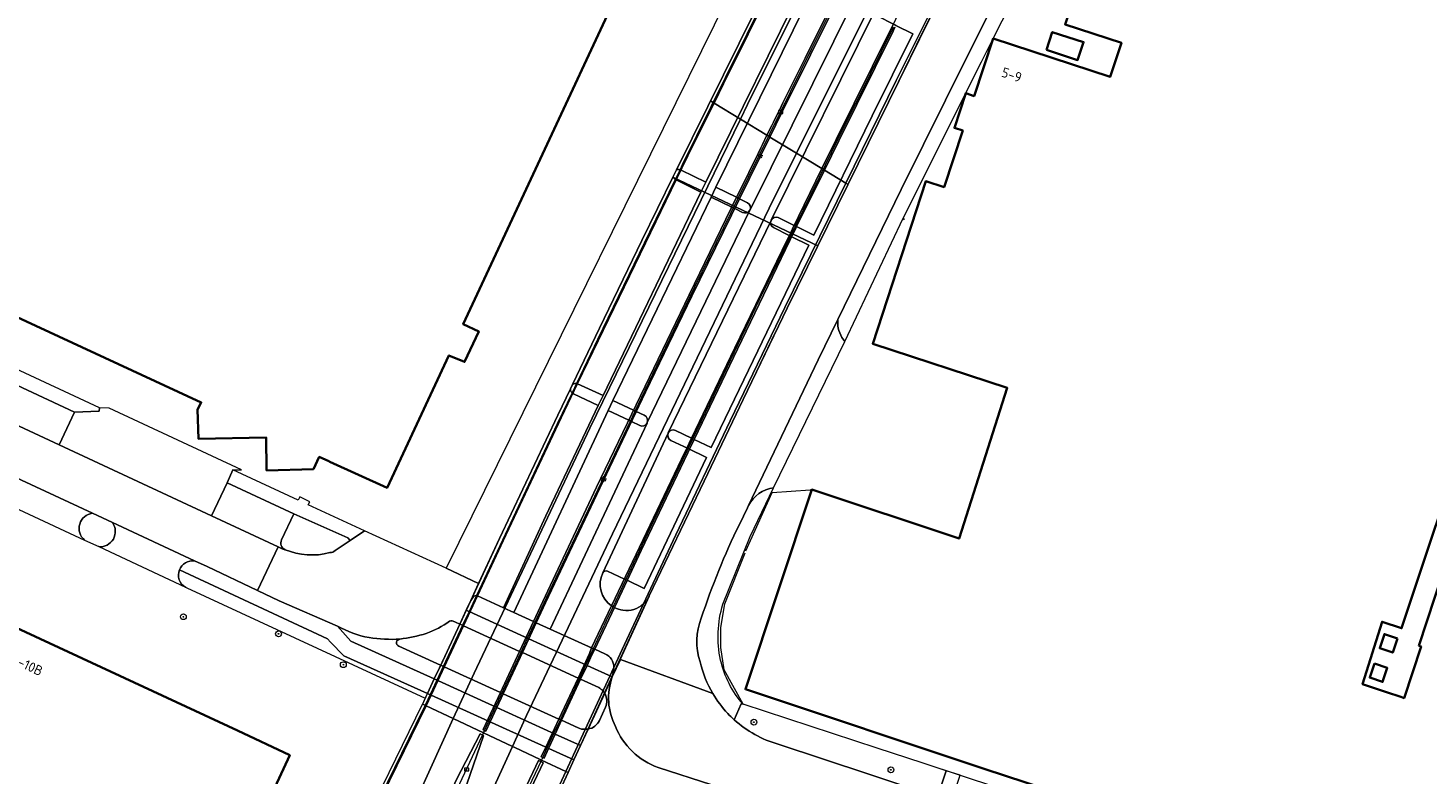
# Model space of a CAD drawing. Extents: x 150256 to 156914, y 461459 to 469481.
# Tile 131 of 256: x 153107 to 153299, y 464640 to 464743. Entities that reach past the tile are written whole.
import ezdxf
from ezdxf.enums import TextEntityAlignment as Align

# ---------------------------------------------------------------- set-up
doc = ezdxf.new("R2010")
doc.units = 0
doc.header["$LTSCALE"] = 0.75
doc.layers.get('0').update_dxf_attribs({"linetype": 'CONTINUOUS'})
for name, color, linetype, lineweight in [('B-RO-BV-GELEIDECONSTRUCTIE-G', 251, 'CONTINUOUS', 18), ('B-RO-GR-BEPLANTING_CULTUUR_BODEMBEDEKKER-GV', 251, 'CONTINUOUS', 18), ('B-RO-GR-BOOM-S', 96, 'CONTINUOUS', 25), ('B-RO-IE-TERREINAFSCHEIDING_KUNSTMATIG_HEKWERK-G', 251, 'IE-TERREINAFSCHEIDING-KUNSTMATIG', 18), ('B-RO-KL-ET_LS_OV_LICHTMAST-S', 251, 'CONTINUOUS', 25), ('B-RO-KW-KUNSTWERK_DEK-GV', 6, 'CONTINUOUS', 18), ('B-RO-KW-KUNSTWERK_LANDHOOFD-GV', 251, 'CONTINUOUS', 18), ('B-RO-OG-BEBOUWING-GV', 6, 'CONTINUOUS', 35), ('B-RO-OG-BEBOUWING-T18', 1, 'CONTINUOUS', 18), ('B-RO-OG-TERREIN_CULTUURSCHEIDING-GV', 251, 'CONTINUOUS', 18), ('B-RO-VH-VERHARDING_ASFALT-GV', 251, 'CONTINUOUS', 18), ('B-RO-VH-VERHARDING_BETONSTRAATSTEEN-GV', 251, 'CONTINUOUS', 18), ('B-RO-VH-VERHARDING_GESLOTEN-GV', 251, 'CONTINUOUS', 18), ('B-RO-VH-VERHARDING_OPEN-GV', 251, 'CONTINUOUS', 18), ('B-RO-VH-VERHARDING_TEGEL-GV', 251, 'CONTINUOUS', 18), ('B-RO-VW-HECTOMETRERING-S', 251, 'CONTINUOUS', 25)]:
    doc.layers.add(name, color=color, linetype=linetype, lineweight=lineweight)
doc.styles.add('NLCS-ISO', font='NLCS-ISO.ttf')
doc.styles.add('NLCS-ISO-M200-T18', font='NLCS-ISO.ttf', dxfattribs={"height": 360})
doc.linetypes.add('IE-TERREINAFSCHEIDING-KUNSTMATIG', pattern='A,4,[82,NLCS.SHX,S=0.75,R=90,X=0,Y=0],4,-2', length=10)

# ---------------------------------------------------------------- blocks, each defined once
blk = doc.blocks.new('SIE-WEG_PAAL_HECTOMETERPAAL-SO')
at = {"color": 0, "linetype": 'ByBlock', "lineweight": 18}
blk.add_lwpolyline([(-1.44375, -0.94375), (1.44375, -0.94375), (1.44375, 0.94375), (-1.44375, 0.94375)], close=True, dxfattribs=at)
at = {"color": 0, "linetype": 'ByBlock', "lineweight": 18, "style": 'NLCS-ISO'}
blk.add_text('hm', height=1.5, dxfattribs=at).set_placement((0, 0), align=Align.MIDDLE_CENTER)
blk = doc.blocks.new('SKL-ET_OV_LICHTMAST-SO')
at = {"color": 0, "linetype": 'ByBlock', "lineweight": 18}
for points in [[(-1.25, 0), (-2, 0)], [(-1.41, 1.41), (-0.88, 0.88)], [(0, 2), (0, 1.25)], [(0.88, 0.88), (1.41, 1.41)], [(2, 0), (1.25, 0)], [(-1.41, -1.41), (-0.88, -0.88)], [(0, -1.25), (0, -2)], [(0.88, -0.88), (1.41, -1.41)]]:
    blk.add_lwpolyline(points, dxfattribs=at)
blk.add_circle((0, 0), 1, dxfattribs=at)
blk = doc.blocks.new('SGR-BOOM_01-SO')
at = {"linetype": 'ByBlock', "lineweight": 18}
h = blk.add_hatch(color=0, dxfattribs=at)
h.dxf.hatch_style = 1
edge = h.paths.add_edge_path()
edge.add_arc((0, 0), 0.25, 0, 360)
at = {"color": 0, "linetype": 'ByBlock', "lineweight": 18}
for radius in [2, 0.25]:
    blk.add_circle((0, 0), radius, dxfattribs=at)

msp = doc.modelspace()

# ---------------------------------------------------------------- linework, layer by layer
at = {"layer": 'B-RO-BV-GELEIDECONSTRUCTIE-G'}
for points in [[(153208.549, 464747.835), (153202.619, 464735.89), (153196.745, 464723.938), (153196.431, 464723.295), (153195.776, 464721.952), (153192.231, 464714.689), (153185.106, 464699.965), (153182.217, 464693.939), (153181.603, 464692.657), (153179.547, 464688.37), (153171.686, 464671.648), (153168.484, 464664.795), (153167.462, 464662.608), (153166.58, 464660.722), (153163.93, 464655.051), (153163.055, 464653.179), (153162.135, 464651.212), (153161.437, 464649.734)], [(153169.45, 464645.966), (153169.595, 464646.293), (153170.182, 464647.548), (153174.622, 464657.047), (153175.504, 464658.935), (153176.539, 464661.152), (153178.11, 464664.508), (153189.612, 464688.77), (153190.272, 464690.146), (153192.111, 464693.978), (153198.475, 464707.182), (153204.415, 464719.384), (153214.501, 464739.82), (153217.086, 464745.038)], [(153177.422, 464642.218), (153177.579, 464642.556), (153178.204, 464643.896), (153179.122, 464645.871), (153180.001, 464647.763), (153182.617, 464653.393), (153183.496, 464655.285), (153184.175, 464656.748), (153184.537, 464657.519), (153186.343, 464661.365), (153187.24, 464663.261), (153189, 464666.981), (153192.354, 464674.07), (153197.32, 464684.503), (153197.547, 464684.979), (153198.199, 464686.348), (153200.464, 464691.099), (153207.35, 464705.442), (153211.352, 464713.648), (153211.604, 464714.163), (153211.805, 464714.575), (153212.057, 464715.091), (153212.278, 464715.544), (153215.569, 464722.277), (153218.059, 464727.322), (153222.61, 464736.544), (153225.53, 464742.383), (153225.771, 464742.865)], [(153161.437, 464649.734), (153161.192, 464649.216), (153138.449, 464602.644), (153121.808, 464568.385), (153120.99, 464566.542), (153104.713, 464528.903), (153104.659, 464528.882)], [(153161.371, 464628.644), (153169.293, 464645.63)], [(153177.422, 464642.218), (153176.962, 464641.232), (153170.136, 464626.865), (153162.543, 464610.224), (153155.513, 464594.466), (153154.52, 464592.2), (153154.007, 464591.019)]]:
    msp.add_lwpolyline(points, dxfattribs=at)
at = {"layer": 'B-RO-GR-BEPLANTING_CULTUUR_BODEMBEDEKKER-GV'}
msp.add_lwpolyline([(153209.891, 464644.386), (153222.339, 464640.279), (153226.629, 464638.857), (153231.787, 464637.167), (153232.975, 464640.76), (153229.831, 464641.8), (153223.502, 464643.869), (153223.501, 464643.869), (153205.099, 464649.874), (153204.832, 464649.961), (153203.871, 464647.757)], dxfattribs=at)
msp.add_lwpolyline([(153203.871, 464647.757, 0.1121278), (153209.891, 464644.386)], format="xyb", dxfattribs=at)
at = {"layer": 'B-RO-IE-TERREINAFSCHEIDING_KUNSTMATIG_HEKWERK-G'}
for points in [[(153227.072, 464716.622), (153227.211, 464716.389)], [(153205.464, 464670.959), (153209.093, 464678.935), (153214.307, 464679.311), (153214.513, 464679.348)], [(153281.476, 464624.712), (153229.831, 464641.8), (153223.502, 464643.869), (153205.099, 464649.874), (153202.488, 464654.624), (153202.029, 464657.686), (153202.056, 464660.431), (153202.588, 464663.677), (153205.357, 464670.689)]]:
    msp.add_lwpolyline(points, dxfattribs=at)
at = {"layer": 'B-RO-KW-KUNSTWERK_DEK-GV'}
for points in [[(153195.443, 464722.25), (153215.373, 464712.826), (153219.512, 464721.241), (153232.207, 464747.045), (153234.148, 464750.887), (153241.01, 464764.389), (153244.263, 464770.753), (153224.494, 464780.397), (153220.812, 464773.189), (153214.495, 464760.692), (153208.839, 464749.419), (153200.6, 464732.729), (153197.032, 464725.502), (153195.494, 464722.355)], [(153161.064, 464649.909), (153161.437, 464649.734), (153161.567, 464649.673), (153165.296, 464647.919), (153169.45, 464645.966), (153173.455, 464644.083), (153173.748, 464643.945), (153177.25, 464642.298), (153177.422, 464642.218), (153180.739, 464640.658), (153181.061, 464640.506), (153186.955, 464653.323), (153192.211, 464664.75), (153199.725, 464680.53), (153203.622, 464688.657), (153209.015, 464699.902), (153215.373, 464712.826), (153195.443, 464722.25), (153191.186, 464713.542), (153185.368, 464701.536), (153181.662, 464693.795), (153179.645, 464689.582), (153171.652, 464672.634), (153167.702, 464664.145), (153166.192, 464660.899), (153162.679, 464653.35), (153161.762, 464651.381)]]:
    msp.add_lwpolyline(points, close=True, dxfattribs=at)
at = {"layer": 'B-RO-KW-KUNSTWERK_LANDHOOFD-GV'}
msp.add_lwpolyline([(153180.739, 464640.658), (153181.061, 464640.506), (153181.862, 464642.234), (153161.759, 464651.374), (153161.445, 464650.699), (153161.364, 464650.525), (153161.064, 464649.909), (153161.437, 464649.734), (153161.567, 464649.673), (153165.296, 464647.919), (153169.45, 464645.966), (153173.455, 464644.083), (153173.748, 464643.945), (153177.25, 464642.298), (153177.422, 464642.218)], close=True, dxfattribs=at)
at = {"layer": 'B-RO-OG-BEBOUWING-GV'}
for points in [[(153067.591, 464720.57), (153130.698, 464691.333), (153130.175, 464690.375), (153130.332, 464686.312), (153139.595, 464686.518), (153139.682, 464682.081), (153139.684, 464681.999), (153146.111, 464682.147), (153146.914, 464683.833), (153148.197, 464683.246), (153148.343, 464683.179), (153156.205, 464679.579), (153164.702, 464697.782), (153166.862, 464696.895), (153168.799, 464701.067), (153166.677, 464702.053), (153198.633, 464770.682), (153189.648, 464775.116), (153201.898, 464801.405), (153174.874, 464814.196), (153181.529, 464828.416), (153181.755, 464828.309), (153183.881, 464832.823), (153131.208, 464857.076)], [(153325.045, 464749.128), (153286.243, 464775.932), (153285.085, 464774.246), (153278.293, 464764.36), (153258.277, 464770.874), (153249.283, 464743.241), (153257.024, 464740.722), (153255.498, 464736.034), (153239.399, 464741.274), (153236.807, 464733.399), (153235.667, 464733.775), (153234.103, 464729.025), (153235.243, 464728.65), (153232.688, 464720.89), (153230.2, 464721.709), (153222.882, 464699.377), (153241.346, 464693.327), (153234.735, 464672.626), (153214.513, 464679.348), (153205.402, 464651.939), (153238.344, 464640.989), (153284.94, 464625.699)], [(153102.338, 464556.136), (153111.106, 464574.997), (153111.254, 464574.954), (153113.812, 464580.452), (153118.372, 464590.252), (153123.901, 464602.135), (153130.233, 464615.745), (153137.813, 464632.035), (153142.863, 464642.89), (153135.692, 464646.265), (153134.421, 464646.863), (153087.857, 464668.481)]]:
    msp.add_lwpolyline(points, dxfattribs=at)
for points in [[(153246.733, 464739.729), (153251.013, 464738.336), (153251.823, 464740.795), (153247.543, 464742.188)], [(153297.856, 464657.902), (153298.169, 464657.798), (153295.837, 464650.736), (153295.37, 464650.891), (153293.415, 464651.536), (153290.127, 464652.621), (153292.817, 464661.212), (153295.481, 464660.322), (153304.929, 464688.701), (153305.39, 464688.547), (153305.715, 464688.439), (153305.85, 464688.764), (153307.77, 464688.115)], [(153294.927, 464658.915), (153293.144, 464659.511), (153292.497, 464657.576), (153294.28, 464656.98)], [(153291.749, 464655.464), (153291.109, 464653.548), (153292.883, 464652.956), (153293.523, 464654.872)]]:
    msp.add_lwpolyline(points, close=True, dxfattribs=at)
at = {"layer": 'B-RO-OG-TERREIN_CULTUURSCHEIDING-GV'}
for points in [[(153151.126, 464672.351), (153150.85, 464672.712), (153143.421, 464676.005), (153141.739, 464672.44)], [(153149.089, 464670.975), (153151.126, 464672.351)], [(153128.738, 464665.861), (153161.445, 464650.699), (153161.759, 464651.374), (153150.284, 464656.534), (153148.465, 464658.402), (153148.019, 464658.86), (153127.726, 464668.338)], [(153128.559, 464665.946), (153128.571, 464665.94)]]:
    msp.add_lwpolyline(points, dxfattribs=at)
for points in [[(153141.739, 464672.44, 0.4306144), (153142.202, 464671.105)], [(153142.202, 464671.105, 0.1643359), (153148.372, 464670.699)], [(153148.372, 464670.699, 0.1585832), (153149.089, 464670.975)], [(153127.726, 464668.338, 0.3891861), (153128.559, 464665.946)], [(153128.571, 464665.94, 0.0314096), (153128.738, 464665.861)]]:
    msp.add_lwpolyline(points, format="xyb", dxfattribs=at)
at = {"layer": 'B-RO-VH-VERHARDING_ASFALT-GV'}
for points in [[(153235.955, 464738.994), (153238.809, 464744.722), (153238.994, 464745.086), (153246.059, 464758.981), (153253.181, 464772.704), (153256.914, 464779.837), (153256.918, 464779.844), (153261.271, 464788.034)], [(153250.151, 464782.191), (153248.027, 464778.068), (153245.223, 464772.626), (153243.184, 464768.667), (153240.971, 464764.312), (153234.148, 464750.887), (153229.718, 464742.12), (153226.403, 464735.361), (153211.151, 464704.253), (153205.102, 464691.718), (153203.622, 464688.657), (153199.725, 464680.53), (153192.211, 464664.75), (153192.173, 464664.668), (153191.96, 464664.205), (153188.205, 464656.039), (153188.249, 464656.022), (153200.943, 464651.347)], [(153138.429, 464665.497), (153141.269, 464671.493), (153132.12, 464675.755), (153111.184, 464685.507), (153075.956, 464701.918), (153067.24, 464705.978), (153066.46, 464706.341), (152998.289, 464738.126), (152996.681, 464738.969), (152993.982, 464732.758)], [(153204.578, 464674.569), (153205.684, 464676.87), (153205.829, 464677.174), (153215.392, 464697.175), (153218.082, 464702.704), (153226.775, 464720.569), (153235.955, 464738.994)], [(152995.583, 464732.084), (153064.454, 464699.998), (153091.003, 464687.63), (153115.779, 464676.097), (153118.504, 464674.829), (153129.785, 464669.578), (153131.509, 464668.775), (153138.429, 464665.497)], [(153200.943, 464651.347), (153188.249, 464656.022), (153187.131, 464653.625)], [(153365.502, 464593.438), (153340.756, 464601.482), (153328.306, 464605.59), (153313.111, 464610.564), (153308.723, 464611.995), (153292.759, 464617.196), (153286.832, 464619.136), (153284.608, 464619.863), (153283.37, 464620.268), (153278.817, 464621.758), (153233.691, 464636.543), (153231.787, 464637.167), (153226.629, 464638.857), (153222.339, 464640.279), (153209.891, 464644.386)], [(153193.434, 464641.203), (153200.808, 464638.83), (153201.002, 464638.768), (153202.701, 464638.215), (153221.767, 464632.012), (153222.884, 464631.649), (153239.451, 464626.186), (153239.966, 464626.016), (153247.993, 464623.369), (153249.449, 464622.889), (153257.002, 464620.398), (153268.196, 464616.708), (153280.842, 464612.538), (153288.185, 464610.116), (153299.832, 464606.302), (153309.269, 464603.223), (153319.161, 464599.996), (153336.425, 464594.365), (153359.729, 464586.683), (153362.145, 464585.886)]]:
    msp.add_lwpolyline(points, dxfattribs=at)
for points in [[(153199.356, 464661.708, -0.0340336), (153204.578, 464674.569)], [(153199.187, 464655.714, -0.1790112), (153199.356, 464661.708)], [(153200.943, 464651.347, -0.0755909), (153199.187, 464655.714)], [(153187.131, 464653.625, 0.2088807), (153187.568, 464646.841)], [(153202.984, 464648.624, -0.0545989), (153200.943, 464651.347)], [(153203.871, 464647.757, -0.0193817), (153202.984, 464648.624)], [(153187.568, 464646.841, 0.213667), (153193.434, 464641.203)], [(153209.891, 464644.386, -0.1121278), (153203.871, 464647.757)]]:
    msp.add_lwpolyline(points, format="xyb", dxfattribs=at)
at = {"layer": 'B-RO-VH-VERHARDING_BETONSTRAATSTEEN-GV'}
for points in [[(153245.032, 464785.238), (153247.347, 464789.563), (153243.091, 464791.783), (153235.205, 464775.864), (153235.096, 464775.65), (153220.448, 464746.783), (153206.053, 464717.759), (153206.036, 464717.724), (153191.935, 464688.551), (153191.908, 464688.493), (153178.606, 464660.213), (153184.365, 464657.598), (153184.535, 464657.521), (153184.714, 464657.44), (153186.128, 464656.797)], [(153185.83, 464667.91), (153194.799, 464687.1), (153194.822, 464687.151), (153208.937, 464716.315), (153208.947, 464716.337), (153223.272, 464745.266), (153223.303, 464745.337), (153223.339, 464745.401), (153237.895, 464774.095), (153239.078, 464775.87)], [(153191.96, 464664.205), (153192.173, 464664.668), (153192.211, 464664.75), (153199.725, 464680.53), (153203.622, 464688.657), (153205.102, 464691.718), (153211.151, 464704.253), (153226.403, 464735.361), (153229.718, 464742.12), (153234.148, 464750.887), (153240.971, 464764.312), (153243.184, 464768.667), (153245.223, 464772.626)], [(153206.372, 464753.815), (153164.315, 464668.546), (153168.787, 464666.477), (153171.652, 464672.634), (153179.645, 464689.582), (153181.377, 464693.198), (153181.652, 464693.771), (153185.368, 464701.536), (153191.186, 464713.542), (153195.497, 464722.362), (153195.934, 464723.256), (153208.839, 464749.419)], [(153209.926, 464751.577), (153208.839, 464749.419), (153195.934, 464723.256)], [(153196.432, 464723.284), (153196.579, 464723.234), (153199.971, 464721.567), (153213.67, 464749.33), (153210.318, 464751.025), (153210.186, 464751.11)], [(153219.466, 464746.421), (153218.294, 464747), (153218.114, 464747.088), (153217.91, 464747.189), (153215.001, 464748.625), (153201.346, 464720.893), (153204.2, 464719.49), (153204.415, 464719.384), (153204.619, 464719.284), (153205.705, 464718.749)], [(153206.053, 464717.759), (153220.448, 464746.783)], [(153223.272, 464745.266), (153208.947, 464716.337)], [(153223.575, 464744.357), (153225.725, 464743.271), (153225.926, 464743.175), (153226.07, 464743.103), (153228.387, 464741.938), (153222.797, 464730.657), (153214.811, 464714.299), (153212.441, 464715.465), (153212.278, 464715.545), (153212.089, 464715.638), (153209.927, 464716.701)], [(153209.927, 464716.701), (153212.089, 464715.638), (153212.278, 464715.545), (153212.441, 464715.465), (153214.811, 464714.299), (153222.797, 464730.657), (153228.387, 464741.938), (153226.07, 464743.103), (153225.926, 464743.175), (153225.725, 464743.271), (153223.575, 464744.357)], [(153195.497, 464722.362), (153191.186, 464713.542), (153185.368, 464701.536), (153181.652, 464693.771)], [(153182.357, 464693.893), (153185.862, 464692.262), (153199.29, 464720.179), (153195.905, 464721.875), (153195.782, 464721.952)], [(153195.934, 464723.256), (153195.497, 464722.362)], [(153195.782, 464721.952), (153195.905, 464721.875), (153199.29, 464720.179), (153199.971, 464721.567), (153196.579, 464723.234), (153196.432, 464723.284)], [(153205.705, 464718.749), (153204.619, 464719.284), (153204.415, 464719.384), (153204.2, 464719.49), (153201.346, 464720.893), (153200.7, 464719.531), (153203.54, 464718.138)], [(153203.755, 464718.032), (153203.54, 464718.138), (153200.7, 464719.531), (153187.227, 464691.583), (153190.044, 464690.254), (153190.272, 464690.146), (153190.43, 464690.072), (153191.521, 464689.556)], [(153191.935, 464688.551), (153206.036, 464717.724)], [(153203.54, 464718.138), (153203.755, 464718.032), (153203.957, 464717.933), (153205.003, 464717.42)], [(153205.003, 464717.42), (153203.957, 464717.933), (153203.755, 464718.032)], [(153206.036, 464717.724), (153206.053, 464717.759)], [(153208.937, 464716.315), (153194.822, 464687.151)], [(153208.947, 464716.337), (153208.937, 464716.315)], [(153209.256, 464715.323), (153211.41, 464714.259), (153211.604, 464714.163), (153211.774, 464714.079), (153214.137, 464712.912), (153200.718, 464685.135), (153198.391, 464686.256), (153198.199, 464686.348), (153198.014, 464686.438), (153195.823, 464687.492)], [(153195.823, 464687.492), (153198.014, 464686.438), (153198.199, 464686.348), (153198.391, 464686.256), (153200.718, 464685.135), (153214.137, 464712.912), (153211.774, 464714.079)], [(153211.774, 464714.079), (153211.604, 464714.163), (153211.41, 464714.259), (153209.256, 464715.323)], [(153209.285, 464679.619), (153219.057, 464699.672), (153218.657, 464700.249), (153218.489, 464700.548), (153218.35, 464700.862), (153218.241, 464701.187), (153218.163, 464701.521), (153218.117, 464701.861), (153218.082, 464702.704), (153215.392, 464697.175), (153205.829, 464677.174)], [(153181.377, 464693.198), (153179.645, 464689.582), (153171.652, 464672.634), (153168.787, 464666.477), (153167.703, 464664.147), (153167.978, 464664.548)], [(153181.652, 464693.771), (153181.377, 464693.198)], [(153181.817, 464692.517), (153185.195, 464690.887), (153185.862, 464692.262), (153182.357, 464693.893)], [(153168.619, 464664.755), (153172.215, 464663.125), (153178.031, 464675.734), (153185.195, 464690.887), (153181.817, 464692.517)], [(153190.43, 464690.072), (153190.272, 464690.146), (153190.044, 464690.254), (153187.227, 464691.583), (153186.583, 464690.215), (153189.385, 464688.878), (153189.612, 464688.77), (153189.772, 464688.694), (153190.927, 464688.143)], [(153189.385, 464688.878), (153186.583, 464690.215), (153173.598, 464662.487), (153176.316, 464661.253), (153176.539, 464661.152), (153176.699, 464661.079), (153178.606, 464660.213), (153191.908, 464688.493)], [(153190.927, 464688.143), (153189.772, 464688.694), (153189.612, 464688.77), (153189.385, 464688.878)], [(153191.521, 464689.556), (153190.43, 464690.072)], [(153115.779, 464676.097), (153091.003, 464687.63)], [(153194.799, 464687.1), (153185.83, 464667.91)], [(153191.908, 464688.493), (153191.935, 464688.551)], [(153194.822, 464687.151), (153194.799, 464687.1)], [(153091.357, 464686.33), (153090.157, 464683.852), (153090.316, 464683.778), (153114.697, 464672.427)], [(153195.192, 464686.108), (153197.556, 464684.995), (153200.074, 464683.768), (153191.528, 464665.791), (153189.179, 464666.897), (153189.001, 464666.981), (153188.794, 464667.078), (153186.474, 464668.17)], [(153189.179, 464666.897), (153191.528, 464665.791), (153200.074, 464683.768), (153197.556, 464684.995), (153195.192, 464686.108)], [(153143.421, 464676.005), (153134.24, 464680.305), (153132.12, 464675.755), (153141.269, 464671.493), (153141.804, 464671.244), (153142.202, 464671.105)], [(153118.504, 464674.829), (153115.779, 464676.097)], [(153141.739, 464672.44), (153143.421, 464676.005)], [(153129.785, 464669.578), (153118.504, 464674.829)], [(153165.31, 464661.304), (153165.591, 464661.174), (153166.207, 464660.888), (153167.128, 464662.912), (153167.703, 464664.147), (153168.787, 464666.477), (153164.315, 464668.546), (153153.109, 464673.681), (153151.126, 464672.351), (153149.089, 464670.975)], [(153114.697, 464672.427), (153116.625, 464671.521)], [(153116.625, 464671.521), (153128.559, 464665.946)], [(153141.269, 464671.493), (153138.429, 464665.497), (153141.409, 464664.104), (153149.428, 464660.614)], [(153142.202, 464671.105), (153141.804, 464671.244), (153141.269, 464671.493)], [(153186.474, 464668.17), (153188.794, 464667.078), (153189.001, 464666.981), (153189.179, 464666.897)], [(153167.703, 464664.147), (153167.128, 464662.912)], [(153167.978, 464664.548), (153167.703, 464664.147)], [(153186.128, 464656.797), (153184.714, 464657.44), (153184.535, 464657.521), (153184.365, 464657.598), (153178.606, 464660.213), (153176.699, 464661.079), (153176.539, 464661.152), (153176.316, 464661.253), (153173.598, 464662.487), (153172.215, 464663.125), (153168.619, 464664.755)], [(153188.249, 464656.022), (153188.205, 464656.039), (153191.96, 464664.205)], [(153167.467, 464662.614), (153175.669, 464658.86), (153183.662, 464655.21), (153187.131, 464653.625)], [(153187.04, 464663.401), (153187.243, 464663.266), (153187.422, 464663.175)], [(153187.422, 464663.175), (153187.243, 464663.266), (153187.04, 464663.401)], [(153157.828, 464657.843), (153163.562, 464655.248), (153163.577, 464655.241), (153166.207, 464660.888), (153165.591, 464661.174), (153165.31, 464661.304)], [(153185.268, 464652.182), (153182.786, 464653.316), (153182.617, 464653.393), (153182.43, 464653.479), (153174.79, 464656.968), (153174.62, 464657.046), (153174.403, 464657.145), (153166.708, 464660.659), (153166.58, 464660.718), (153166.207, 464660.888), (153163.577, 464655.241), (153163.942, 464655.075), (153164.074, 464655.015), (153171.778, 464651.509), (153171.988, 464651.414), (153172.173, 464651.329), (153179.811, 464647.854), (153180.003, 464647.766), (153180.18, 464647.686), (153182.471, 464646.643)], [(153164.988, 464661.342), (153164.796, 464661.282)], [(153164.796, 464661.282), (153164.988, 464661.342)], [(153187.131, 464653.625), (153188.249, 464656.022)], [(153187.131, 464653.625), (153186.093, 464651.382)], [(153183.824, 464646.469), (153186.093, 464651.382), (153185.99, 464651.526), (153185.856, 464651.713)], [(153186.093, 464651.382), (153183.824, 464646.469)], [(153185.38, 464647.639), (153186.186, 464649.463)], [(153186.186, 464649.463), (153185.38, 464647.639)], [(153183.824, 464646.469), (153182.777, 464644.21), (153181.862, 464642.234), (153181.061, 464640.506), (153178.785, 464635.572), (153184.175, 464633.089)], [(153183.414, 464646.44), (153183.637, 464646.439), (153183.824, 464646.469)], [(153197.288, 464633.232), (153197.658, 464635.362), (153202.701, 464638.215), (153201.002, 464638.768), (153200.808, 464638.83), (153193.434, 464641.203)]]:
    msp.add_lwpolyline(points, dxfattribs=at)
for points in [[(153195.497, 464722.362, 0.2205163), (153195.782, 464721.952)], [(153195.782, 464721.952, -0.2205163), (153195.497, 464722.362)], [(153196.432, 464723.284, 0.2048492), (153195.934, 464723.256)], [(153195.934, 464723.256, -0.2048492), (153196.432, 464723.284)], [(153205.003, 464717.42, 0.3929039), (153206.036, 464717.724)], [(153206.036, 464717.724, -0.3929039), (153205.003, 464717.42)], [(153206.053, 464717.759, 0.408077), (153205.705, 464718.749)], [(153205.705, 464718.749, -0.408077), (153206.053, 464717.759)], [(153208.937, 464716.315, 0.3918167), (153209.256, 464715.323)], [(153209.256, 464715.323, -0.3918167), (153208.937, 464716.315)], [(153209.927, 464716.701, 0.3916275), (153208.947, 464716.337)], [(153208.947, 464716.337, -0.3916275), (153209.927, 464716.701)], [(153181.377, 464693.198, 0.3202168), (153181.817, 464692.517)], [(153181.817, 464692.517, -0.3202168), (153181.377, 464693.198)], [(153182.357, 464693.893, 0.3035383), (153181.652, 464693.771)], [(153181.652, 464693.771, -0.3035383), (153182.357, 464693.893)], [(153191.935, 464688.551, 0.385778), (153191.521, 464689.556)], [(153191.521, 464689.556, -0.385778), (153191.935, 464688.551)], [(153190.927, 464688.143, 0.3914363), (153191.908, 464688.493)], [(153191.908, 464688.493, -0.3914363), (153190.927, 464688.143)], [(153194.799, 464687.1, 0.4098543), (153195.192, 464686.108)], [(153195.192, 464686.108, -0.4098543), (153194.799, 464687.1)], [(153195.823, 464687.492, 0.4043008), (153194.822, 464687.151)], [(153194.822, 464687.151, -0.4043008), (153195.823, 464687.492)], [(153205.829, 464677.174, -0.2408502), (153209.285, 464679.619)], [(153114.697, 464672.427, -0.6653982), (153115.779, 464676.097)], [(153115.779, 464676.097, 0.6653982), (153114.697, 464672.427)], [(153118.504, 464674.829, -0.6472027), (153116.625, 464671.521)], [(153116.625, 464671.521, 0.6472027), (153118.504, 464674.829)], [(153142.202, 464671.105, -0.4306144), (153141.739, 464672.44)], [(153148.372, 464670.699, -0.1643359), (153142.202, 464671.105)], [(153149.089, 464670.975, -0.1585832), (153148.372, 464670.699)], [(153128.559, 464665.946, -0.3891861), (153127.726, 464668.338)], [(153127.726, 464668.338, -0.3409919), (153129.785, 464669.578)], [(153185.83, 464667.91, 0.3776312), (153187.04, 464663.401)], [(153187.04, 464663.401, -0.3776312), (153185.83, 464667.91)], [(153186.474, 464668.17, 0.3638479), (153185.83, 464667.91)], [(153185.83, 464667.91, -0.3638479), (153186.474, 464668.17)], [(153168.619, 464664.755, 0.3671222), (153167.978, 464664.548)], [(153167.978, 464664.548, -0.3671222), (153168.619, 464664.755)], [(153191.41, 464663.653, 0.014519), (153191.96, 464664.205)], [(153191.96, 464664.205, -0.014519), (153191.41, 464663.653)], [(153167.128, 464662.912, 0.2182157), (153167.467, 464662.614)], [(153187.422, 464663.175, 0.0922039), (153188.596, 464662.815)], [(153188.596, 464662.815, -0.0922039), (153187.422, 464663.175)], [(153188.596, 464662.815, 0.2323356), (153191.41, 464663.653)], [(153191.41, 464663.653, -0.2323356), (153188.596, 464662.815)], [(153149.428, 464660.614, 0.0861102), (153153.75, 464659.04)], [(153164.796, 464661.282, -0.0646934), (153161.601, 464659.619)], [(153161.601, 464659.619, 0.0646934), (153164.796, 464661.282)], [(153165.31, 464661.304, 0.1369387), (153164.988, 464661.342)], [(153164.988, 464661.342, -0.1369387), (153165.31, 464661.304)], [(153153.75, 464659.04, 0.0595179), (153157.984, 464658.838)], [(153157.984, 464658.838, 0.7859905), (153157.828, 464657.843)], [(153161.601, 464659.619, -0.0505651), (153157.984, 464658.838)], [(153157.984, 464658.838, 0.0505651), (153161.601, 464659.619)], [(153187.344, 464654.929, 0.3073654), (153186.128, 464656.797)], [(153186.128, 464656.797, -0.3073654), (153187.344, 464654.929)], [(153187.131, 464653.625, 0.0437958), (153187.344, 464654.929)], [(153187.344, 464654.929, -0.0437958), (153187.131, 464653.625)], [(153187.568, 464646.841, -0.2088807), (153187.131, 464653.625)], [(153185.856, 464651.713, 0.0878304), (153185.268, 464652.182)], [(153186.186, 464649.463, 0.2423254), (153186.093, 464651.382)], [(153186.093, 464651.382, -0.2423254), (153186.186, 464649.463)], [(153182.471, 464646.643, 0.1451737), (153183.414, 464646.44)], [(153183.824, 464646.469, 0.2340252), (153185.38, 464647.639)], [(153185.38, 464647.639, -0.2340252), (153183.824, 464646.469)], [(153193.434, 464641.203, -0.213667), (153187.568, 464646.841)]]:
    msp.add_lwpolyline(points, format="xyb", dxfattribs=at)
for points in [[(153111.184, 464685.507), (153113.281, 464690.009), (153078.071, 464706.458), (153075.956, 464701.918)], [(153118.051, 464690.543), (153118.043, 464690.543), (153116.747, 464690.565), (153116.709, 464690.107), (153113.281, 464690.009), (153111.184, 464685.507), (153132.12, 464675.755), (153134.24, 464680.305), (153135.035, 464682.062), (153136.25, 464682.067)], [(153234.878, 464640.13), (153232.975, 464640.76), (153231.787, 464637.167), (153233.691, 464636.543)]]:
    msp.add_lwpolyline(points, close=True, dxfattribs=at)
at = {"layer": 'B-RO-VH-VERHARDING_GESLOTEN-GV'}
for points in [[(153247.046, 464822.429), (153246.539, 464822.737), (153241.09, 464812.438), (153238.325, 464807.127), (153234.238, 464799.278), (153224.732, 464780.862), (153224.494, 464780.397), (153220.812, 464773.189), (153214.495, 464760.692), (153208.839, 464749.419), (153200.6, 464732.729), (153201.099, 464732.426), (153202.413, 464735.091), (153209.211, 464748.829), (153215.074, 464760.525), (153221.384, 464773.021), (153228.081, 464786.11), (153234.797, 464799.119), (153238.841, 464806.85), (153241.67, 464812.259)], [(153247.046, 464822.429), (153241.67, 464812.259), (153238.841, 464806.85), (153234.797, 464799.119), (153228.081, 464786.11), (153221.384, 464773.021), (153215.074, 464760.525), (153209.211, 464748.829), (153202.413, 464735.091), (153201.099, 464732.426), (153204.725, 464730.223), (153205.699, 464732.222), (153222.021, 464764.99), (153228.065, 464776.788), (153239.21, 464798.578), (153250.844, 464819.973), (153250.903, 464820.086)], [(153254.335, 464818.001), (153250.903, 464820.086), (153250.844, 464819.973), (153239.21, 464798.578), (153228.065, 464776.788), (153222.021, 464764.99), (153205.699, 464732.222), (153204.725, 464730.223), (153208.368, 464728.01), (153209.023, 464729.348), (153209.255, 464729.823), (153210.308, 464731.974), (153210.555, 464732.479), (153212.283, 464735.935), (153213.611, 464738.591), (153214.864, 464741.097), (153217.91, 464747.189), (153218.596, 464748.561), (153222.456, 464756.282), (153229.061, 464769.34), (153235.754, 464782.415), (153249.286, 464808.447)], [(153208.773, 464727.764), (153212.425, 464725.546), (153230.388, 464761.638), (153247.116, 464794.657), (153258.294, 464815.596), (153254.704, 464817.777), (153249.641, 464808.255), (153246.705, 464802.629), (153243.336, 464796.174), (153242.858, 464795.258), (153241.497, 464792.614), (153233.658, 464777.392), (153232.945, 464776.007), (153229.417, 464769.155), (153218.981, 464748.368), (153218.294, 464746.999), (153210.416, 464731.117)], [(153261.837, 464813.444), (153258.294, 464815.596), (153247.116, 464794.657), (153230.388, 464761.638), (153212.425, 464725.546), (153215.913, 464723.427), (153217.872, 464727.414), (153225.345, 464742.486), (153225.718, 464743.279), (153226.4, 464744.631), (153235.231, 464762.158), (153240.568, 464772.593), (153240.836, 464773.108), (153241.09, 464773.612), (153241.334, 464774.076), (153242.699, 464776.723), (153245.345, 464781.854), (153247.367, 464785.775), (153250.024, 464790.876), (153254.291, 464799.069), (153254.51, 464799.508), (153260.503, 464810.937)], [(153219.187, 464721.438), (153219.512, 464721.241), (153232.207, 464747.045), (153234.148, 464750.887), (153241.01, 464764.389), (153244.263, 464770.753), (153244.846, 464771.894), (153247.986, 464777.989), (153261.606, 464804.192), (153265.373, 464811.296), (153265.065, 464811.483), (153261.304, 464804.389), (153257.387, 464796.895), (153250.941, 464784.531), (153242.852, 464768.828), (153233.826, 464751.036), (153226.083, 464735.507)], [(153161.567, 464649.673), (153162.27, 464651.15), (153163.189, 464653.119), (153164.063, 464654.991), (153166.71, 464660.663), (153168.622, 464664.76), (153172.147, 464672.314), (153180.112, 464689.202), (153182.362, 464693.903), (153185.861, 464701.215), (153191.684, 464713.211), (153195.912, 464721.873), (153197.524, 464725.174), (153201.099, 464732.426), (153200.6, 464732.729), (153197.032, 464725.502), (153195.494, 464722.355), (153195.443, 464722.25), (153191.186, 464713.542), (153185.368, 464701.536), (153181.662, 464693.795), (153179.645, 464689.582), (153171.652, 464672.634), (153167.702, 464664.145), (153166.192, 464660.899), (153162.679, 464653.35), (153161.762, 464651.381), (153161.064, 464649.909), (153161.437, 464649.734)], [(153201.099, 464732.426), (153197.524, 464725.174), (153195.912, 464721.873), (153191.684, 464713.211), (153185.861, 464701.215), (153182.362, 464693.903), (153180.112, 464689.202), (153172.147, 464672.314), (153168.622, 464664.76), (153166.71, 464660.663), (153164.063, 464654.991), (153163.189, 464653.119), (153162.27, 464651.15), (153161.567, 464649.673), (153165.296, 464647.919), (153168.184, 464654.169), (153184.05, 464687.804), (153204.725, 464730.223)], [(153169.45, 464645.966), (153169.595, 464646.293), (153169.399, 464646.4), (153171.772, 464651.495), (153174.404, 464657.146), (153177.588, 464663.984), (153184.976, 464679.676), (153197.672, 464706.098), (153204.199, 464719.489), (153205.585, 464722.322), (153205.864, 464722.893), (153206.929, 464725.067), (153207.149, 464725.519), (153207.529, 464726.294), (153207.755, 464726.756), (153208.368, 464728.01), (153204.725, 464730.223), (153184.05, 464687.804), (153168.184, 464654.169), (153165.296, 464647.919)], [(153208.368, 464728.01), (153207.755, 464726.756), (153207.529, 464726.294), (153207.149, 464725.519), (153206.929, 464725.067), (153205.864, 464722.893), (153205.585, 464722.322), (153204.199, 464719.489), (153197.672, 464706.098), (153184.976, 464679.676), (153177.588, 464663.984), (153174.404, 464657.146), (153171.772, 464651.495), (153169.399, 464646.4), (153169.595, 464646.293), (153169.787, 464646.188), (153170.377, 464647.459), (153171.293, 464649.432), (153172.167, 464651.316), (153174.791, 464656.969), (153176.698, 464661.079), (153177.96, 464663.797), (153185.409, 464679.558), (153191.703, 464692.736), (153198.069, 464705.918), (153204.618, 464719.283), (153208.773, 464727.764)], [(153169.595, 464646.293), (153169.45, 464645.966), (153173.455, 464644.083), (153175.339, 464648.331), (153187.158, 464673.27), (153208.67, 464718.001), (153212.425, 464725.546), (153208.773, 464727.764), (153204.618, 464719.283), (153198.069, 464705.918), (153191.703, 464692.736), (153185.409, 464679.558), (153177.96, 464663.797), (153176.698, 464661.079), (153174.791, 464656.969), (153172.167, 464651.316), (153171.293, 464649.432), (153170.377, 464647.459), (153169.787, 464646.188)], [(153173.455, 464644.083), (153173.748, 464643.945), (153177.25, 464642.298), (153177.422, 464642.218), (153177.579, 464642.557), (153177.391, 464642.656), (153178.01, 464643.984), (153179.809, 464647.85), (153182.43, 464653.478), (153184.006, 464656.863), (153184.288, 464657.632), (153187.036, 464663.392), (153197.15, 464684.591), (153197.374, 464685.061), (153198.027, 464686.43), (153203.947, 464698.839), (153211.175, 464713.748), (153211.623, 464714.67), (153211.856, 464715.168), (153215.913, 464723.427), (153212.425, 464725.546), (153208.67, 464718.001), (153187.158, 464673.27), (153175.339, 464648.331)], [(153215.913, 464723.427), (153211.856, 464715.168), (153211.623, 464714.67), (153211.175, 464713.748), (153203.947, 464698.839), (153198.027, 464686.43), (153197.374, 464685.061), (153197.15, 464684.591), (153187.036, 464663.392), (153184.288, 464657.632), (153184.006, 464656.863), (153182.43, 464653.478), (153179.809, 464647.85), (153178.01, 464643.984), (153177.391, 464642.656), (153177.579, 464642.557), (153177.762, 464642.46), (153178.388, 464643.812), (153179.302, 464645.788), (153180.179, 464647.683), (153182.786, 464653.316), (153183.662, 464655.209), (153184.327, 464656.646), (153184.714, 464657.439), (153187.416, 464663.163), (153189.179, 464666.896), (153191.113, 464670.992), (153197.494, 464684.413), (153197.738, 464684.887), (153198.39, 464686.256), (153204.302, 464698.658), (153211.506, 464713.561), (153211.964, 464714.492), (153212.225, 464715.026), (153212.441, 464715.464), (153216.256, 464723.219)], [(153177.422, 464642.218), (153180.739, 464640.658), (153183.412, 464646.433), (153188.49, 464657.404), (153191.373, 464663.574), (153195.844, 464673.142), (153203.298, 464688.792), (153210.823, 464704.377), (153219.187, 464721.438), (153216.256, 464723.219), (153212.441, 464715.464), (153212.225, 464715.026), (153211.964, 464714.492), (153211.506, 464713.561), (153204.302, 464698.658), (153198.39, 464686.256), (153197.738, 464684.887), (153197.494, 464684.413), (153191.113, 464670.992), (153189.179, 464666.896), (153187.416, 464663.163), (153184.714, 464657.439), (153184.327, 464656.646), (153183.662, 464655.209), (153182.786, 464653.316), (153180.179, 464647.683), (153179.302, 464645.788), (153178.388, 464643.812), (153177.762, 464642.46), (153177.579, 464642.557)], [(153219.512, 464721.241), (153219.187, 464721.438), (153210.823, 464704.377), (153203.298, 464688.792), (153195.844, 464673.142), (153191.373, 464663.574), (153188.49, 464657.404), (153183.412, 464646.433), (153180.739, 464640.658), (153181.061, 464640.506), (153186.955, 464653.323), (153192.211, 464664.75), (153199.725, 464680.53), (153203.622, 464688.657), (153209.015, 464699.902), (153215.373, 464712.826)], [(153161.042, 464649.865), (153138.162, 464602.936), (153121.236, 464568.171), (153104.305, 464529.056), (153104.447, 464528.966), (153104.659, 464528.882), (153104.878, 464528.796), (153121.798, 464567.924), (153136.686, 464598.632), (153138.244, 464601.846), (153151.522, 464629.075), (153161.567, 464649.673), (153161.437, 464649.734), (153161.064, 464649.909), (153161.043, 464649.866)], [(153161.567, 464649.673), (153151.522, 464629.075), (153152.568, 464628.526), (153147.595, 464617.735), (153140.717, 464602.595), (153138.592, 464597.794), (153141.636, 464596.456), (153147.05, 464608.584), (153157.296, 464630.279), (153165.296, 464647.919)], [(153169.294, 464645.63), (153169.45, 464645.966), (153165.296, 464647.919), (153157.296, 464630.279), (153147.05, 464608.584), (153141.636, 464596.456), (153145.481, 464594.766), (153154.537, 464614.93), (153165.747, 464639.55), (153168.975, 464645.797)], [(153169.45, 464645.966), (153169.294, 464645.63), (153169.471, 464645.537), (153167.185, 464638.907), (153157.993, 464618.831), (153149.448, 464599.61), (153147.052, 464594.075), (153150.38, 464592.613), (153155.758, 464605.236), (153165.11, 464625.931), (153173.455, 464644.083)], [(153173.455, 464644.083), (153165.11, 464625.931), (153155.758, 464605.236), (153150.38, 464592.613), (153153.681, 464591.162), (153153.75, 464591.321), (153154.193, 464592.343), (153155.187, 464594.61), (153162.218, 464610.371), (153169.813, 464627.016), (153176.639, 464641.384), (153176.994, 464642.145), (153177.32, 464642), (153177.422, 464642.218), (153177.25, 464642.298), (153173.748, 464643.945)], [(153157.578, 464589.449), (153158.427, 464591.423), (153165.464, 464607.221), (153173.144, 464624.183), (153180.739, 464640.658), (153177.422, 464642.218), (153177.32, 464642), (153177.646, 464641.856), (153177.285, 464641.08), (153170.459, 464626.714), (153162.868, 464610.077), (153155.839, 464594.322), (153154.847, 464592.057), (153154.408, 464591.048), (153154.333, 464590.876)]]:
    msp.add_lwpolyline(points, close=True, dxfattribs=at)
for points in [[(153225.933, 464742.831), (153225.674, 464742.303), (153218.232, 464727.236), (153216.256, 464723.219), (153219.187, 464721.438), (153226.083, 464735.507), (153233.826, 464751.036)], [(153217.91, 464747.189), (153214.864, 464741.097), (153213.611, 464738.591), (153212.283, 464735.935), (153210.555, 464732.479), (153210.308, 464731.974), (153209.255, 464729.823), (153209.023, 464729.348), (153208.368, 464728.01), (153208.773, 464727.764), (153210.416, 464731.117), (153218.294, 464746.999)], [(153225.718, 464743.279), (153225.345, 464742.486), (153217.872, 464727.414), (153215.913, 464723.427), (153216.256, 464723.219), (153218.232, 464727.236), (153225.674, 464742.303), (153225.933, 464742.831)], [(153170.459, 464626.714), (153177.285, 464641.08), (153177.646, 464641.856), (153177.32, 464642), (153176.994, 464642.145), (153176.639, 464641.384), (153169.813, 464627.016)]]:
    msp.add_lwpolyline(points, dxfattribs=at)
at = {"layer": 'B-RO-VH-VERHARDING_OPEN-GV'}
msp.add_lwpolyline([(153169.294, 464645.63), (153168.975, 464645.797), (153165.747, 464639.55), (153154.537, 464614.93), (153145.481, 464594.766), (153147.052, 464594.075), (153149.448, 464599.61), (153157.993, 464618.831), (153167.185, 464638.907), (153169.471, 464645.537)], close=True, dxfattribs=at)
msp.add_lwpolyline([(153178.785, 464635.572), (153181.061, 464640.506), (153180.739, 464640.658), (153173.144, 464624.183)], dxfattribs=at)
at = {"layer": 'B-RO-VH-VERHARDING_TEGEL-GV'}
for points in [[(153213.67, 464749.33), (153199.971, 464721.567), (153199.29, 464720.179), (153185.862, 464692.262), (153185.195, 464690.887), (153178.031, 464675.734), (153172.215, 464663.125), (153173.598, 464662.487), (153186.583, 464690.215), (153187.227, 464691.583), (153200.7, 464719.531), (153201.346, 464720.893), (153215.001, 464748.625)], [(153238.809, 464744.722), (153235.955, 464738.994), (153226.775, 464720.569), (153218.082, 464702.704), (153218.117, 464701.861), (153218.163, 464701.521), (153218.241, 464701.187), (153218.35, 464700.862), (153218.489, 464700.548), (153218.657, 464700.249), (153219.057, 464699.672), (153219.073, 464699.705), (153227.073, 464716.623), (153237.798, 464738.071), (153239.399, 464741.274), (153241.875, 464746.166)], [(153202.311, 464663.605), (153206.041, 464672.913), (153209.285, 464679.619)], [(153205.829, 464677.174), (153205.684, 464676.87), (153204.578, 464674.569)], [(153127.726, 464668.338), (153148.019, 464658.86), (153148.465, 464658.402), (153150.284, 464656.534), (153161.759, 464651.374), (153162.679, 464653.35), (153151.218, 464658.54), (153149.428, 464660.614), (153141.409, 464664.104), (153138.429, 464665.497), (153131.509, 464668.775), (153129.785, 464669.578)], [(153167.128, 464662.912), (153166.207, 464660.888), (153166.58, 464660.718), (153166.708, 464660.659), (153174.403, 464657.145), (153174.62, 464657.046)], [(153185.856, 464651.713), (153185.99, 464651.526), (153186.093, 464651.382), (153187.131, 464653.625), (153183.662, 464655.21), (153175.669, 464658.86), (153167.467, 464662.614)], [(153149.428, 464660.614), (153151.218, 464658.54), (153162.679, 464653.35), (153163.577, 464655.241), (153163.562, 464655.248), (153157.828, 464657.843)], [(153174.62, 464657.046), (153174.79, 464656.968), (153182.43, 464653.479), (153182.617, 464653.393), (153182.786, 464653.316), (153185.268, 464652.182)], [(153163.577, 464655.241), (153162.679, 464653.35), (153171.293, 464649.433), (153179.303, 464645.79), (153182.777, 464644.21), (153183.824, 464646.469), (153183.637, 464646.439), (153183.414, 464646.44)], [(153182.471, 464646.643), (153180.18, 464647.686), (153180.003, 464647.766), (153179.811, 464647.854), (153172.173, 464651.329), (153171.988, 464651.414), (153171.778, 464651.509), (153164.074, 464655.015), (153163.942, 464655.075), (153163.577, 464655.241)], [(153203.871, 464647.757), (153204.832, 464649.961), (153205.099, 464649.874)]]:
    msp.add_lwpolyline(points, dxfattribs=at)
for points in [[(153077.694, 464709.34), (153073.789, 464711.158), (153078.071, 464706.458), (153113.281, 464690.009), (153116.709, 464690.107), (153116.747, 464690.565), (153078.543, 464708.4)], [(153144.24, 464678.343), (153144.028, 464677.913), (153135.035, 464682.062), (153134.24, 464680.305), (153143.421, 464676.005), (153150.85, 464672.712), (153151.126, 464672.351), (153153.109, 464673.681), (153145.405, 464677.256), (153145.624, 464677.697)], [(153162.679, 464653.35), (153161.759, 464651.374), (153181.862, 464642.234), (153182.777, 464644.21), (153179.303, 464645.79), (153171.293, 464649.433)]]:
    msp.add_lwpolyline(points, close=True, dxfattribs=at)
for points in [[(153209.285, 464679.619, 0.2408502), (153205.829, 464677.174)], [(153204.578, 464674.569, 0.0340336), (153199.356, 464661.708)], [(153129.785, 464669.578, 0.3409919), (153127.726, 464668.338)], [(153167.467, 464662.614, -0.2182157), (153167.128, 464662.912)], [(153202.003, 464655.952, -0.1275302), (153202.311, 464663.605)], [(153153.75, 464659.04, -0.0861102), (153149.428, 464660.614)], [(153199.356, 464661.708, 0.1790112), (153199.187, 464655.714)], [(153157.984, 464658.838, -0.0595179), (153153.75, 464659.04)], [(153157.828, 464657.843, -0.7859905), (153157.984, 464658.838)], [(153199.187, 464655.714, 0.0755909), (153200.943, 464651.347)], [(153205.099, 464649.874, -0.1264104), (153202.003, 464655.952)], [(153185.268, 464652.182, -0.0878304), (153185.856, 464651.713)], [(153200.943, 464651.347, 0.0545989), (153202.984, 464648.624)], [(153202.984, 464648.624, 0.0193817), (153203.871, 464647.757)], [(153183.414, 464646.44, -0.1451737), (153182.471, 464646.643)]]:
    msp.add_lwpolyline(points, format="xyb", dxfattribs=at)

# ---------------------------------------------------------------- block references
at = {"layer": 'B-RO-GR-BOOM-S', "xscale": 0.2, "yscale": 0.2, "zscale": 0.2}
for p in [(153128.251, 464661.897), (153141.316, 464659.554), (153150.211, 464655.314), (153206.577, 464647.42), (153225.385, 464640.877)]:
    msp.add_blockref('SGR-BOOM_01-SO', p, dxfattribs=at)
at = {"layer": 'B-RO-KL-ET_LS_OV_LICHTMAST-S', "xscale": 0.2, "yscale": 0.2, "zscale": 0.2}
for p in [(153207.394, 464725.198), (153185.926, 464680.81)]:
    msp.add_blockref('SKL-ET_OV_LICHTMAST-SO', p, dxfattribs=at)
at = {"layer": 'B-RO-VW-HECTOMETRERING-S', "xscale": 0.2, "yscale": 0.2, "zscale": 0.2}
for p in [(153210.251, 464731.199), (153167.153, 464640.934)]:
    msp.add_blockref('SIE-WEG_PAAL_HECTOMETERPAAL-SO', p, dxfattribs=at)

# ---------------------------------------------------------------- texts
at = {"layer": 'B-RO-OG-BEBOUWING-T18', "style": 'NLCS-ISO-M200-T18'}
for s, rotation, p in [('5-9', 341.8, (153241.974, 464736.304)), ('10A-10B', 335.1, (153106.042, 464655.629))]:
    msp.add_text(s, height=1.35, rotation=rotation, dxfattribs=at).set_placement(p, align=Align.MIDDLE)

doc.saveas('drawing.dxf')
